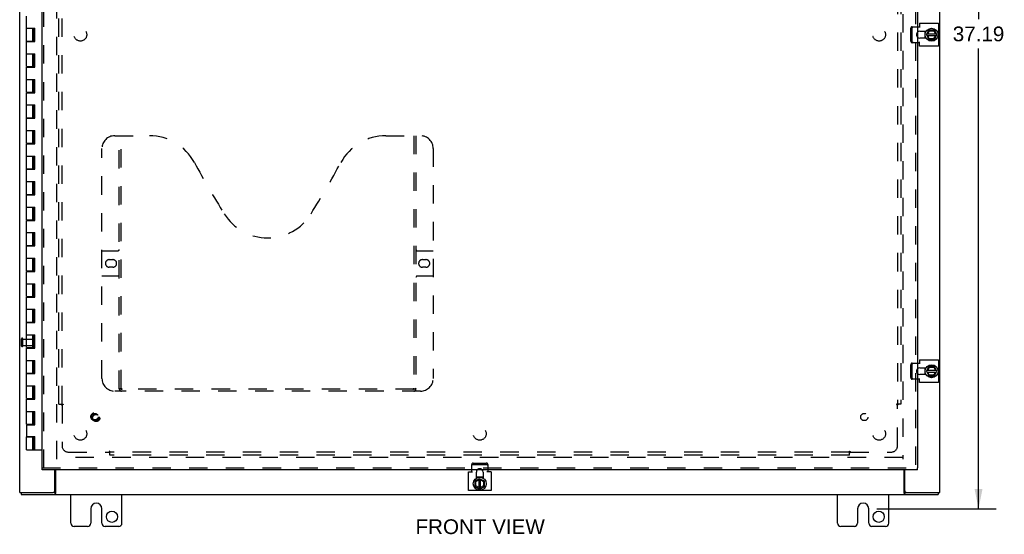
# Model space of a CAD drawing. Header units: inches. Extents: x 0 to 131, y 0 to 85.
# Tile 3 of 7: x 27 to 65, y 23 to 43. Entities that reach past the tile are written whole.
import ezdxf

# ---------------------------------------------------------------- set-up
doc = ezdxf.new("R2010")
doc.units = ezdxf.units.IN
doc.header["$LTSCALE"] = 7.192308
doc.header["$MEASUREMENT"] = 0
doc.linetypes.add('HIDDEN', pattern=[0.2, 0.1, -0.1])
doc.layers.get('0').update_dxf_attribs({"linetype": 'CONTINUOUS'})
for name, color, linetype in [('DEFAULT_2', 8, 'HIDDEN'), ('DIMENSIONS', 7, 'CONTINUOUS'), ('DOOR_ASSEMBLY', 7, 'CONTINUOUS'), ('SUBPANEL', 7, 'CONTINUOUS')]:
    doc.layers.add(name, color=color, linetype=linetype)
doc.styles.get("Standard").update_dxf_attribs({"font": 'arial.ttf'})
doc.dimstyles.new('DIMSTYLE_1', dxfattribs={"dimtxt": 0.576923, "dimasz": 0.769231, "dimexe": 0.09, "dimexo": 0.07, "dimgap": 0.0375, "dimtad": 0, "dimtih": 1, "dimtoh": 1, "dimzin": 4, "dimdsep": 46, "dimtxsty": 'Standard', "dimblk": '_FILLED', "dimblk1": '_FILLED', "dimblk2": '_FILLED', "dimcen": 0.09, "dimadec": 3, "dimazin": 1, "dimtfac": 1, "dimtdec": 3, "dimtofl": 0, "dimtmove": 0, "dimatfit": 3, "dimldrblk": '_FILLED', "dimfxl": 0, "dimtolj": 1, "dimtzin": 4, "dimarcsym": 0})

# ---------------------------------------------------------------- blocks, each defined once
blk = doc.blocks.new('_FILLED')
at = {"color": 0, "linetype": 'ByBlock'}
blk.add_solid([(0, 0), (-1, 0.2), (-1, -0.2)], dxfattribs=at)
blk = doc.blocks.new('*D8')
at = {"layer": 'DIMENSIONS', "color": 2, "linetype": 'Continuous'}
for p, q in [((60.434, 60.895), (65.102, 60.895)), ((64.409, 60.895), (64.409, 42.879)), ((64.409, 23.708), (64.409, 41.725)), ((60.434, 23.708), (65.102, 23.708))]:
    blk.add_line(p, q, dxfattribs=at)
at = {"layer": 'DIMENSIONS', "color": 2, "linetype": 'Continuous', "xscale": 0.7692307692, "yscale": 0.7692307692, "zscale": 0.7692307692}
for p, rotation in [((64.409, 60.895), 90), ((64.409, 23.708), 270)]:
    blk.add_blockref('_FILLED', p, dxfattribs=dict(at, rotation=rotation))
at = {"layer": 'DIMENSIONS', "color": 2, "linetype": 'Continuous', "insert": (64.409, 42.59), "char_height": 0.5769, "width": 2.01601, "attachment_point": 2, "line_spacing_factor": 0.9}
blk.add_mtext('37.19', dxfattribs=at)

msp = doc.modelspace()

# ---------------------------------------------------------------- linework, layer by layer
at = {"color": 3, "linetype": 'Continuous'}
for p, q in [((26.895, 24.345), (26.895, 60.195)), ((62.895, 24.345), (62.895, 44.52)), ((62.02, 42.584), (62.101, 42.584)), ((62.101, 42.717), (62.839, 42.717)), ((62.101, 42.717), (62.101, 42.553)), ((62.114, 42.403), (62.357, 42.403)), ((62.839, 42.717), (62.839, 41.824)), ((62.357, 42.137), (62.114, 42.137)), ((62.101, 41.957), (62.02, 41.957)), ((62.101, 41.824), (62.101, 41.988)), ((62.839, 41.824), (62.101, 41.824)), ((62.02, 29.409), (62.101, 29.409)), ((62.101, 29.542), (62.839, 29.542)), ((62.101, 29.542), (62.101, 29.378)), ((62.839, 29.542), (62.839, 28.649)), ((62.114, 29.228), (62.357, 29.228)), ((62.357, 28.962), (62.114, 28.962)), ((62.101, 28.782), (62.02, 28.782)), ((62.101, 28.649), (62.101, 28.813)), ((62.839, 28.649), (62.101, 28.649)), ((28.27, 24.405), (28.27, 25.239)), ((28.297, 25.239), (28.297, 24.314)), ((44.449, 25.158), (44.613, 25.158)), ((44.449, 24.42), (44.449, 25.158)), ((44.581, 25.158), (44.581, 25.239)), ((44.762, 24.902), (44.762, 25.145)), ((45.028, 25.145), (45.028, 24.902)), ((45.342, 25.158), (45.178, 25.158)), ((45.209, 25.239), (45.209, 25.158)), ((45.342, 25.158), (45.342, 24.42)), ((61.493, 24.314), (61.493, 25.239)), ((61.52, 24.405), (61.52, 25.239)), ((26.895, 24.345), (28.21, 24.345)), ((26.958, 24.27), (62.832, 24.27)), ((28.895, 23.145), (28.895, 24.27)), ((30.895, 23.145), (30.895, 24.27)), ((45.342, 24.42), (44.449, 24.42)), ((58.895, 23.145), (58.895, 24.27)), ((60.895, 23.145), (60.895, 24.27)), ((61.58, 24.345), (62.895, 24.345)), ((29.676, 23.708), (29.676, 23.145)), ((30.114, 23.145), (30.114, 23.708)), ((59.676, 23.708), (59.676, 23.145)), ((60.114, 23.145), (60.114, 23.708)), ((29.551, 23.02), (29.02, 23.02)), ((30.77, 23.02), (30.239, 23.02)), ((59.551, 23.02), (59.02, 23.02)), ((60.77, 23.02), (60.239, 23.02))]:
    msp.add_line(p, q, dxfattribs=at)
at = {"color": 7, "linetype": 'Continuous'}
for p, q in [((62.307, 42.403), (62.307, 42.137)), ((62.373, 42.275), (62.46, 42.445)), ((62.423, 42.304), (62.484, 42.422)), ((62.677, 42.45), (62.469, 42.45)), ((62.478, 42.432), (62.484, 42.422)), ((62.484, 42.422), (62.659, 42.422)), ((62.665, 42.432), (62.659, 42.422)), ((62.659, 42.422), (62.724, 42.304)), ((62.78, 42.275), (62.686, 42.445)), ((62.373, 42.266), (62.46, 42.086)), ((62.387, 42.236), (62.765, 42.236)), ((62.388, 42.304), (62.764, 42.304)), ((62.482, 42.115), (62.423, 42.236)), ((62.469, 42.08), (62.677, 42.08)), ((62.475, 42.105), (62.482, 42.115)), ((62.653, 42.115), (62.482, 42.115)), ((62.723, 42.236), (62.653, 42.115)), ((62.659, 42.105), (62.653, 42.115)), ((62.686, 42.086), (62.78, 42.266)), ((62.307, 29.228), (62.307, 28.962)), ((62.373, 29.1), (62.46, 29.27)), ((62.373, 29.091), (62.46, 28.911)), ((62.387, 29.061), (62.765, 29.061)), ((62.388, 29.129), (62.764, 29.129)), ((62.423, 29.129), (62.484, 29.247)), ((62.482, 28.94), (62.423, 29.061)), ((62.677, 29.275), (62.469, 29.275)), ((62.469, 28.905), (62.677, 28.905)), ((62.475, 28.93), (62.482, 28.94)), ((62.478, 29.257), (62.484, 29.247)), ((62.653, 28.94), (62.482, 28.94)), ((62.484, 29.247), (62.659, 29.247)), ((62.723, 29.061), (62.653, 28.94)), ((62.659, 28.93), (62.653, 28.94)), ((62.665, 29.257), (62.659, 29.247)), ((62.659, 29.247), (62.724, 29.129)), ((62.78, 29.1), (62.686, 29.27)), ((62.686, 28.911), (62.78, 29.091)), ((44.705, 24.79), (44.705, 24.582)), ((44.891, 24.887), (44.711, 24.799)), ((44.73, 24.784), (44.74, 24.777)), ((44.74, 24.777), (44.861, 24.836)), ((44.74, 24.606), (44.74, 24.777)), ((45.028, 24.952), (44.762, 24.952)), ((44.861, 24.872), (44.861, 24.494)), ((44.9, 24.886), (45.07, 24.799)), ((44.929, 24.495), (44.929, 24.871)), ((44.929, 24.836), (45.047, 24.775)), ((45.057, 24.781), (45.047, 24.775)), ((45.047, 24.775), (45.047, 24.6)), ((45.075, 24.582), (45.075, 24.79)), ((26.958, 24.345), (26.958, 24.27)), ((28.267, 24.345), (28.21, 24.345)), ((28.267, 24.345), (28.267, 24.27)), ((44.71, 24.573), (44.89, 24.479)), ((44.73, 24.6), (44.74, 24.606)), ((44.861, 24.536), (44.74, 24.606)), ((44.9, 24.479), (45.07, 24.573)), ((45.047, 24.6), (44.929, 24.535)), ((45.057, 24.594), (45.047, 24.6)), ((61.58, 24.345), (61.523, 24.345)), ((61.523, 24.345), (61.523, 24.27)), ((62.832, 24.345), (62.832, 24.27))]:
    msp.add_line(p, q, dxfattribs=at)
for points in [[(28.297, 24.366), (28.296, 24.366), (28.294, 24.366), (28.293, 24.366), (28.292, 24.366), (28.291, 24.366), (28.289, 24.365), (28.288, 24.365), (28.287, 24.364), (28.286, 24.363), (28.285, 24.362), (28.284, 24.361), (28.283, 24.36), (28.281, 24.358), (28.28, 24.357), (28.279, 24.356), (28.278, 24.354), (28.277, 24.353), (28.276, 24.351), (28.275, 24.35), (28.274, 24.349), (28.273, 24.348), (28.272, 24.347), (28.27, 24.346), (28.269, 24.346), (28.268, 24.345), (28.267, 24.345)], [(61.493, 24.366), (61.494, 24.366), (61.496, 24.366), (61.497, 24.366), (61.498, 24.366), (61.5, 24.366), (61.501, 24.365), (61.502, 24.365), (61.503, 24.364), (61.504, 24.363), (61.506, 24.362), (61.507, 24.361), (61.508, 24.36), (61.509, 24.358), (61.51, 24.357), (61.511, 24.356), (61.512, 24.354), (61.513, 24.353), (61.514, 24.351), (61.515, 24.35), (61.516, 24.349), (61.518, 24.348), (61.519, 24.347), (61.52, 24.346), (61.521, 24.346), (61.522, 24.345), (61.523, 24.345)]]:
    msp.add_lwpolyline(points, dxfattribs=at)
at = {"color": 3, "linetype": 'Continuous'}
for points in [[(28.288, 24.297), (28.286, 24.292), (28.285, 24.289), (28.284, 24.287), (28.283, 24.285), (28.281, 24.283), (28.28, 24.281), (28.279, 24.279), (28.278, 24.277), (28.277, 24.276), (28.276, 24.274), (28.275, 24.273), (28.273, 24.272), (28.272, 24.272), (28.271, 24.271), (28.27, 24.271), (28.268, 24.27), (28.267, 24.27)], [(28.297, 24.314), (28.296, 24.312), (28.295, 24.311), (28.294, 24.309), (28.292, 24.307), (28.291, 24.305), (28.29, 24.302), (28.289, 24.3), (28.288, 24.297)], [(61.493, 24.314), (61.494, 24.312), (61.495, 24.311), (61.497, 24.309), (61.498, 24.307), (61.499, 24.305), (61.5, 24.302), (61.501, 24.3), (61.502, 24.297), (61.504, 24.292)], [(61.504, 24.292), (61.506, 24.289), (61.507, 24.287), (61.508, 24.285), (61.509, 24.283), (61.51, 24.281), (61.511, 24.279), (61.512, 24.277), (61.513, 24.276), (61.514, 24.274), (61.516, 24.273), (61.517, 24.272), (61.518, 24.272), (61.519, 24.271), (61.521, 24.271), (61.522, 24.27), (61.523, 24.27)]]:
    msp.add_lwpolyline(points, dxfattribs=at)
at = {"color": 7, "linetype": 'Continuous'}
for centre in [(62.573, 42.27), (62.573, 29.095), (44.895, 24.686)]:
    msp.add_circle(centre, 0.254, dxfattribs=at)
at = {"color": 3, "linetype": 'Continuous'}
for centre in [(30.504, 23.395), (60.504, 23.395)]:
    msp.add_circle(centre, 0.219, dxfattribs=at)
for centre, radius, start, end in [((62.114, 42.27), 0.133, 90, 135.2119), ((62.114, 42.27), 0.133, 224.7881, 270), ((62.114, 29.095), 0.133, 90, 135.2119), ((62.114, 29.095), 0.133, 224.7881, 270), ((44.895, 25.145), 0.133, 134.7881, 180), ((44.895, 25.145), 0.133, 0, 45.2119), ((28.21, 24.405), 0.06, 270, 360), ((61.58, 24.405), 0.06, 180, 270), ((29.895, 23.708), 0.219, 0, 180), ((59.895, 23.708), 0.219, 0, 180), ((29.02, 23.145), 0.125, 180, 270), ((29.551, 23.145), 0.125, 270.0001, 360), ((30.239, 23.145), 0.125, 180, 269.9999), ((30.77, 23.145), 0.125, 270, 360), ((59.02, 23.145), 0.125, 180, 270), ((59.551, 23.145), 0.125, 270.0001, 360), ((60.239, 23.145), 0.125, 180, 269.9999), ((60.77, 23.145), 0.125, 270, 360)]:
    msp.add_arc(centre, radius, start, end, dxfattribs=at)
at = {"color": 7, "linetype": 'Continuous'}
for centre, radius, start, end in [((62.573, 42.27), 0.281, 151.7622, 160.7964), ((62.469, 42.44), 0.01, 90, 152.7647), ((62.677, 42.44), 0.01, 28.8968, 90), ((62.573, 42.27), 0.281, 199.2036, 208.2378), ((62.382, 42.27), 0.01, 152.7647, 205.9948), ((62.469, 42.09), 0.01, 205.9948, 270), ((62.677, 42.09), 0.01, 270, 332.3947), ((62.771, 42.27), 0.01, 332.3947, 28.8968), ((62.573, 29.095), 0.281, 151.7622, 160.7964), ((62.573, 29.095), 0.281, 199.2036, 208.2378), ((62.382, 29.095), 0.01, 152.7647, 205.9948), ((62.469, 29.265), 0.01, 90, 152.7647), ((62.469, 28.915), 0.01, 205.9948, 270), ((62.677, 29.265), 0.01, 28.8968, 90), ((62.677, 28.915), 0.01, 270, 332.3947), ((62.771, 29.095), 0.01, 332.3947, 28.8968), ((44.715, 24.79), 0.01, 115.9948, 180), ((44.895, 24.686), 0.281, 109.2036, 118.2378), ((44.895, 24.878), 0.01, 62.7647, 115.9948), ((44.895, 24.686), 0.281, 61.7622, 70.7964), ((45.065, 24.79), 0.01, 0, 62.7647), ((44.715, 24.582), 0.01, 180, 242.3947), ((44.895, 24.488), 0.01, 242.3947, 298.8968), ((45.065, 24.582), 0.01, 298.8968, 360)]:
    msp.add_arc(centre, radius, start, end, dxfattribs=at)
at = {"layer": 'DEFAULT_2', "color": 8, "linetype": 'HIDDEN'}
for p, q in [((28.345, 25.645), (28.345, 58.895)), ((61.445, 58.895), (61.445, 25.645)), ((61.761, 42.017), (61.761, 42.524)), ((61.813, 42.584), (62.02, 42.584)), ((61.813, 42.017), (61.813, 42.524)), ((62.02, 41.957), (61.813, 41.957)), ((26.97, 30.078), (26.97, 30.362)), ((27.013, 30.078), (27.013, 30.362)), ((27.013, 30.344), (27.46, 30.344)), ((27.013, 30.096), (27.46, 30.096)), ((27.47, 30.106), (27.47, 30.334)), ((61.761, 28.842), (61.761, 29.349)), ((61.813, 29.409), (62.02, 29.409)), ((61.813, 28.842), (61.813, 29.349)), ((62.02, 28.782), (61.813, 28.782)), ((61.445, 25.72), (28.345, 25.72)), ((44.581, 25.239), (44.581, 25.446)), ((44.641, 25.498), (45.149, 25.498)), ((44.641, 25.446), (45.149, 25.446)), ((45.209, 25.446), (45.209, 25.239))]:
    msp.add_line(p, q, dxfattribs=at)
for points in [[(61.813, 42.584), (61.807, 42.584), (61.801, 42.583), (61.796, 42.581), (61.79, 42.578), (61.785, 42.575), (61.78, 42.571), (61.776, 42.567), (61.772, 42.562), (61.769, 42.556), (61.766, 42.55), (61.764, 42.544), (61.762, 42.537), (61.761, 42.531), (61.761, 42.524)], [(61.813, 42.524), (61.813, 42.531), (61.814, 42.537), (61.816, 42.544), (61.818, 42.55), (61.821, 42.556), (61.824, 42.562), (61.828, 42.567), (61.832, 42.571), (61.837, 42.575), (61.842, 42.578), (61.848, 42.581), (61.853, 42.583), (61.859, 42.584), (61.865, 42.584)], [(61.761, 42.017), (61.761, 42.01), (61.762, 42.003), (61.764, 41.997), (61.766, 41.991), (61.769, 41.985), (61.772, 41.979), (61.776, 41.974), (61.78, 41.97), (61.785, 41.966), (61.79, 41.963), (61.796, 41.96), (61.801, 41.958), (61.807, 41.957), (61.813, 41.957)], [(61.865, 41.957), (61.859, 41.957), (61.853, 41.958), (61.848, 41.96), (61.842, 41.963), (61.837, 41.966), (61.832, 41.97), (61.828, 41.974), (61.824, 41.979), (61.821, 41.985), (61.818, 41.991), (61.816, 41.997), (61.814, 42.003), (61.813, 42.01), (61.813, 42.017)], [(61.813, 29.409), (61.807, 29.409), (61.801, 29.408), (61.796, 29.406), (61.79, 29.403), (61.785, 29.4), (61.78, 29.396), (61.776, 29.392), (61.772, 29.387), (61.769, 29.381), (61.766, 29.375), (61.764, 29.369), (61.762, 29.362), (61.761, 29.356), (61.761, 29.349)], [(61.813, 29.349), (61.813, 29.356), (61.814, 29.362), (61.816, 29.369), (61.818, 29.375), (61.821, 29.381), (61.824, 29.387), (61.828, 29.392), (61.832, 29.396), (61.837, 29.4), (61.842, 29.403), (61.848, 29.406), (61.853, 29.408), (61.859, 29.409), (61.865, 29.409)], [(61.761, 28.842), (61.761, 28.835), (61.762, 28.828), (61.764, 28.822), (61.766, 28.816), (61.769, 28.81), (61.772, 28.804), (61.776, 28.799), (61.78, 28.795), (61.785, 28.791), (61.79, 28.788), (61.796, 28.785), (61.801, 28.783), (61.807, 28.782), (61.813, 28.782)], [(61.865, 28.782), (61.859, 28.782), (61.853, 28.783), (61.848, 28.785), (61.842, 28.788), (61.837, 28.791), (61.832, 28.795), (61.828, 28.799), (61.824, 28.804), (61.821, 28.81), (61.818, 28.816), (61.816, 28.822), (61.814, 28.828), (61.813, 28.835), (61.813, 28.842)], [(44.641, 25.498), (44.635, 25.498), (44.628, 25.497), (44.622, 25.495), (44.615, 25.493), (44.609, 25.49), (44.604, 25.487), (44.599, 25.483), (44.594, 25.479), (44.591, 25.474), (44.587, 25.469), (44.585, 25.464), (44.583, 25.458), (44.582, 25.452), (44.581, 25.446)], [(44.581, 25.394), (44.582, 25.4), (44.583, 25.406), (44.585, 25.412), (44.587, 25.417), (44.591, 25.422), (44.594, 25.427), (44.599, 25.431), (44.604, 25.435), (44.609, 25.438), (44.615, 25.441), (44.622, 25.443), (44.628, 25.445), (44.635, 25.446), (44.641, 25.446)], [(45.209, 25.446), (45.208, 25.452), (45.207, 25.458), (45.205, 25.464), (45.203, 25.469), (45.2, 25.474), (45.196, 25.479), (45.191, 25.483), (45.186, 25.487), (45.181, 25.49), (45.175, 25.493), (45.169, 25.495), (45.162, 25.497), (45.156, 25.498), (45.149, 25.498)], [(45.149, 25.446), (45.156, 25.446), (45.162, 25.445), (45.169, 25.443), (45.175, 25.441), (45.181, 25.438), (45.186, 25.435), (45.191, 25.431), (45.196, 25.427), (45.2, 25.422), (45.203, 25.417), (45.205, 25.412), (45.207, 25.406), (45.208, 25.4), (45.209, 25.394)]]:
    msp.add_lwpolyline(points, dxfattribs=at)
for centre, radius, start, end in [((62.114, 42.27), 0.133, 135.2119, 224.7881), ((26.992, 30.362), 0.0215, 360, 180), ((26.992, 30.078), 0.0215, 180, 0), ((27.46, 30.334), 0.01, 360, 90), ((27.46, 30.106), 0.01, 270, 0), ((62.114, 29.095), 0.133, 135.2119, 224.7881), ((44.895, 25.145), 0.133, 45.2119, 134.7881)]:
    msp.add_arc(centre, radius, start, end, dxfattribs=at)
at = {"layer": 'DOOR_ASSEMBLY', "color": 3, "linetype": 'Continuous'}
for p, q in [((27.77, 25.314), (27.77, 59.227)), ((62.02, 59.227), (62.02, 25.314)), ((62.02, 25.239), (27.77, 25.239))]:
    msp.add_line(p, q, dxfattribs=at)
at = {"layer": 'DOOR_ASSEMBLY', "color": 8, "linetype": 'HIDDEN'}
for p, q in [((27.845, 25.314), (27.845, 59.227)), ((61.945, 59.227), (61.945, 25.314)), ((30.615, 38.314), (31.97, 38.314)), ((30.79, 28.404), (30.79, 38.314)), ((30.87, 28.434), (30.87, 38.314)), ((41.22, 38.314), (42.575, 38.314)), ((42.32, 38.314), (42.32, 28.434)), ((42.4, 38.314), (42.4, 28.404)), ((30.115, 28.814), (30.115, 37.814)), ((43.075, 37.814), (43.075, 28.814)), ((30.115, 33.814), (30.75, 33.814)), ((42.44, 33.814), (43.075, 33.814)), ((30.402, 33.464), (30.539, 33.464)), ((30.539, 33.164), (30.402, 33.164)), ((42.652, 33.464), (42.789, 33.464)), ((42.789, 33.164), (42.652, 33.164)), ((30.75, 32.814), (30.115, 32.814)), ((43.075, 32.814), (42.44, 32.814)), ((42.575, 28.314), (30.615, 28.314)), ((42.316, 28.394), (30.874, 28.394)), ((27.77, 25.314), (62.02, 25.314))]:
    msp.add_line(p, q, dxfattribs=at)
at = {"layer": 'DOOR_ASSEMBLY', "color": 7, "linetype": 'Continuous'}
for p, q in [((27.158, 42.02), (27.158, 43)), ((27.158, 42.52), (27.487, 42.52)), ((27.408, 42.02), (27.408, 42.52)), ((27.443, 42), (27.443, 42.52)), ((27.477, 42), (27.477, 42.52)), ((27.487, 42), (27.487, 42.52)), ((27.158, 42.02), (27.443, 42.02)), ((27.158, 41.02), (27.158, 42)), ((27.158, 42), (27.487, 42)), ((27.221, 42.02), (27.221, 42)), ((27.346, 42.02), (27.346, 42)), ((27.158, 41.52), (27.487, 41.52)), ((27.408, 41.02), (27.408, 41.52)), ((27.443, 41), (27.443, 41.52)), ((27.477, 41), (27.477, 41.52)), ((27.487, 41), (27.487, 41.52)), ((27.158, 41.02), (27.443, 41.02)), ((27.158, 40.02), (27.158, 41)), ((27.158, 41), (27.487, 41)), ((27.221, 41.02), (27.221, 41)), ((27.346, 41.02), (27.346, 41)), ((27.158, 40.52), (27.487, 40.52)), ((27.408, 40.02), (27.408, 40.52)), ((27.443, 40), (27.443, 40.52)), ((27.477, 40), (27.477, 40.52)), ((27.487, 40), (27.487, 40.52)), ((27.158, 40.02), (27.443, 40.02)), ((27.158, 39.02), (27.158, 40)), ((27.158, 40), (27.487, 40)), ((27.221, 40.02), (27.221, 40)), ((27.346, 40.02), (27.346, 40)), ((27.158, 39.52), (27.487, 39.52)), ((27.408, 39.02), (27.408, 39.52)), ((27.443, 39), (27.443, 39.52)), ((27.477, 39), (27.477, 39.52)), ((27.487, 39), (27.487, 39.52)), ((27.158, 39.02), (27.443, 39.02)), ((27.158, 38.02), (27.158, 39)), ((27.158, 39), (27.487, 39)), ((27.221, 39.02), (27.221, 39)), ((27.346, 39.02), (27.346, 39)), ((27.158, 38.52), (27.487, 38.52)), ((27.408, 38.02), (27.408, 38.52)), ((27.443, 38), (27.443, 38.52)), ((27.477, 38), (27.477, 38.52)), ((27.487, 38), (27.487, 38.52)), ((27.158, 38.02), (27.443, 38.02)), ((27.158, 37.02), (27.158, 38)), ((27.158, 38), (27.487, 38)), ((27.221, 38.02), (27.221, 38)), ((27.346, 38.02), (27.346, 38)), ((27.158, 37.52), (27.487, 37.52)), ((27.408, 37.02), (27.408, 37.52)), ((27.443, 37), (27.443, 37.52)), ((27.477, 37), (27.477, 37.52)), ((27.487, 37), (27.487, 37.52)), ((27.158, 37.02), (27.443, 37.02)), ((27.158, 36.02), (27.158, 37)), ((27.158, 37), (27.487, 37)), ((27.221, 37.02), (27.221, 37)), ((27.346, 37.02), (27.346, 37)), ((27.158, 36.52), (27.487, 36.52)), ((27.408, 36.02), (27.408, 36.52)), ((27.443, 36), (27.443, 36.52)), ((27.477, 36), (27.477, 36.52)), ((27.487, 36), (27.487, 36.52)), ((27.158, 36.02), (27.443, 36.02)), ((27.158, 35.02), (27.158, 36)), ((27.158, 36), (27.487, 36)), ((27.221, 36.02), (27.221, 36)), ((27.346, 36.02), (27.346, 36)), ((27.158, 35.52), (27.487, 35.52)), ((27.408, 35.02), (27.408, 35.52)), ((27.443, 35), (27.443, 35.52)), ((27.477, 35), (27.477, 35.52)), ((27.487, 35), (27.487, 35.52)), ((27.158, 35.02), (27.443, 35.02)), ((27.158, 34.02), (27.158, 35)), ((27.158, 35), (27.487, 35)), ((27.221, 35.02), (27.221, 35)), ((27.346, 35.02), (27.346, 35)), ((27.158, 34.52), (27.487, 34.52)), ((27.408, 34.02), (27.408, 34.52)), ((27.443, 34), (27.443, 34.52)), ((27.477, 34), (27.477, 34.52)), ((27.487, 34), (27.487, 34.52)), ((27.158, 34.02), (27.443, 34.02)), ((27.158, 33.02), (27.158, 34)), ((27.158, 34), (27.487, 34)), ((27.221, 34.02), (27.221, 34)), ((27.346, 34.02), (27.346, 34)), ((27.158, 33.52), (27.487, 33.52)), ((27.408, 33.02), (27.408, 33.52)), ((27.443, 33), (27.443, 33.52)), ((27.477, 33), (27.477, 33.52)), ((27.487, 33), (27.487, 33.52)), ((27.158, 33.02), (27.443, 33.02)), ((27.158, 32.02), (27.158, 33)), ((27.158, 33), (27.487, 33)), ((27.221, 33.02), (27.221, 33)), ((27.346, 33.02), (27.346, 33)), ((27.158, 32.52), (27.487, 32.52)), ((27.408, 32.02), (27.408, 32.52)), ((27.443, 32), (27.443, 32.52)), ((27.477, 32), (27.477, 32.52)), ((27.487, 32), (27.487, 32.52)), ((27.158, 32.02), (27.443, 32.02)), ((27.158, 31.02), (27.158, 32)), ((27.158, 32), (27.487, 32)), ((27.221, 32.02), (27.221, 32)), ((27.346, 32.02), (27.346, 32)), ((27.158, 31.52), (27.487, 31.52)), ((27.408, 31.02), (27.408, 31.52)), ((27.443, 31), (27.443, 31.52)), ((27.477, 31), (27.477, 31.52)), ((27.487, 31), (27.487, 31.52)), ((27.158, 31.02), (27.443, 31.02)), ((27.158, 30.02), (27.158, 31)), ((27.158, 31), (27.487, 31)), ((27.221, 31.02), (27.221, 31)), ((27.346, 31.02), (27.346, 31)), ((27.158, 30.52), (27.487, 30.52)), ((27.408, 30.02), (27.408, 30.52)), ((27.443, 30), (27.443, 30.52)), ((27.477, 30), (27.477, 30.52)), ((27.487, 30), (27.487, 30.52)), ((27.158, 30.02), (27.443, 30.02)), ((27.158, 29.02), (27.158, 30)), ((27.158, 30), (27.487, 30)), ((27.221, 30.02), (27.221, 30)), ((27.346, 30.02), (27.346, 30)), ((27.158, 29.52), (27.487, 29.52)), ((27.408, 29.02), (27.408, 29.52)), ((27.443, 29), (27.443, 29.52)), ((27.477, 29), (27.477, 29.52)), ((27.487, 29), (27.487, 29.52)), ((27.158, 29.02), (27.443, 29.02)), ((27.158, 28.02), (27.158, 29)), ((27.158, 29), (27.487, 29)), ((27.221, 29.02), (27.221, 29)), ((27.346, 29.02), (27.346, 29)), ((27.158, 28.52), (27.487, 28.52)), ((27.408, 28.02), (27.408, 28.52)), ((27.443, 28), (27.443, 28.52)), ((27.477, 28), (27.477, 28.52)), ((27.487, 28), (27.487, 28.52)), ((27.158, 28.02), (27.443, 28.02)), ((27.158, 27.02), (27.158, 28)), ((27.158, 28), (27.487, 28)), ((27.221, 28.02), (27.221, 28)), ((27.346, 28.02), (27.346, 28)), ((27.158, 27.52), (27.487, 27.52)), ((27.408, 27.02), (27.408, 27.52)), ((27.443, 27), (27.443, 27.52)), ((27.477, 27), (27.477, 27.52)), ((27.487, 27), (27.487, 27.52)), ((27.158, 27.02), (27.443, 27.02)), ((27.158, 27), (27.158, 26.54)), ((27.158, 27), (27.487, 27)), ((27.221, 27.02), (27.221, 27)), ((27.346, 27.02), (27.346, 27)), ((27.158, 26.54), (27.487, 26.54)), ((27.158, 26.02), (27.158, 26.52)), ((27.158, 26.52), (27.443, 26.52)), ((27.221, 26.54), (27.221, 26.52)), ((27.346, 26.54), (27.346, 26.52)), ((27.408, 26.02), (27.408, 26.52)), ((27.443, 26.02), (27.443, 26.54)), ((27.477, 26.02), (27.477, 26.54)), ((27.487, 26.02), (27.487, 26.54)), ((27.158, 26.02), (27.77, 26.02)), ((27.77, 25.239), (27.77, 25.314)), ((62.02, 25.239), (62.02, 25.314))]:
    msp.add_line(p, q, dxfattribs=at)
at = {"layer": 'DOOR_ASSEMBLY', "color": 8, "linetype": 'HIDDEN'}
for points in [[(30.78, 28.434), (30.796, 28.423), (30.812, 28.414), (30.828, 28.406), (30.844, 28.399), (30.859, 28.396), (30.874, 28.394)], [(42.316, 28.394), (42.331, 28.396), (42.347, 28.399), (42.362, 28.406), (42.378, 28.414), (42.394, 28.423), (42.41, 28.434)]]:
    msp.add_lwpolyline(points, dxfattribs=at)
for radius in [0.164, 0.124]:
    msp.add_circle((29.845, 27.314), radius, dxfattribs=at)
for centre, radius, start, end in [((30.615, 37.814), 0.5, 90, 180), ((31.97, 36.314), 2, 28.4813, 90), ((41.22, 36.314), 2, 90, 151.5187), ((42.575, 37.814), 0.5, 0, 90), ((68.278, 56.012), 39.307, 208.4813, 211.8705), ((4.912, 56.012), 39.307, 328.1295, 331.5187), ((36.595, 36.314), 2, 211.8705, 328.1295), ((30.75, 33.854), 0.04, 270, 360), ((42.44, 33.854), 0.04, 180, 270), ((30.402, 33.314), 0.15, 90, 270), ((30.539, 33.314), 0.15, 270, 90), ((42.652, 33.314), 0.15, 90, 270), ((42.789, 33.314), 0.15, 270, 90), ((30.75, 32.774), 0.04, 0, 90), ((42.44, 32.774), 0.04, 90, 180), ((30.615, 28.814), 0.5, 180, 270), ((42.575, 28.814), 0.5, 270, 360), ((30.88, 28.404), 0.09, 180, 270), ((30.91, 28.434), 0.04, 180, 270), ((42.28, 28.434), 0.04, 270, 360), ((42.31, 28.404), 0.09, 270, 360)]:
    msp.add_arc(centre, radius, start, end, dxfattribs=at)
at = {"layer": 'SUBPANEL', "color": 8, "linetype": 'HIDDEN'}
for p, q in [((28.426, 27.802), (28.426, 56.739)), ((28.551, 27.802), (28.551, 56.739)), ((61.239, 56.739), (61.239, 27.802)), ((61.364, 56.739), (61.364, 27.802)), ((28.426, 27.802), (28.513, 27.802)), ((28.513, 27.802), (28.592, 27.802)), ((28.533, 27.785), (28.537, 27.78)), ((28.537, 27.78), (28.54, 27.777)), ((28.551, 27.766), (28.551, 26.177)), ((28.571, 27.78), (28.565, 27.776)), ((61.277, 27.802), (61.198, 27.802)), ((61.239, 26.177), (61.239, 27.766)), ((61.364, 27.802), (61.277, 27.802)), ((28.801, 25.927), (30.391, 25.927)), ((30.426, 25.888), (30.426, 25.968)), ((59.364, 25.927), (30.426, 25.927)), ((30.426, 25.802), (30.426, 25.888)), ((59.364, 25.888), (59.364, 25.968)), ((59.364, 25.802), (59.364, 25.888)), ((59.381, 25.908), (59.385, 25.912)), ((59.385, 25.912), (59.389, 25.916)), ((59.386, 25.946), (59.39, 25.94)), ((59.399, 25.927), (60.989, 25.927)), ((59.364, 25.802), (30.426, 25.802))]:
    msp.add_line(p, q, dxfattribs=at)
for points in [[(28.513, 27.802), (28.515, 27.8), (28.517, 27.799), (28.519, 27.797), (28.52, 27.796), (28.522, 27.795), (28.524, 27.793), (28.525, 27.792), (28.527, 27.79), (28.528, 27.789), (28.53, 27.787), (28.531, 27.786), (28.533, 27.785)], [(28.54, 27.777), (28.542, 27.775), (28.544, 27.773), (28.545, 27.772), (28.547, 27.77), (28.549, 27.769), (28.55, 27.767), (28.551, 27.766)], [(28.565, 27.776), (28.562, 27.774), (28.56, 27.773), (28.558, 27.772), (28.556, 27.77), (28.554, 27.769), (28.553, 27.768), (28.551, 27.766)], [(28.592, 27.802), (28.592, 27.8), (28.591, 27.798), (28.59, 27.797), (28.589, 27.796), (28.588, 27.794), (28.587, 27.793), (28.586, 27.791), (28.585, 27.79), (28.584, 27.788), (28.582, 27.787), (28.58, 27.786), (28.579, 27.785), (28.577, 27.783), (28.575, 27.782), (28.573, 27.781), (28.571, 27.78)], [(61.198, 27.802), (61.199, 27.8), (61.199, 27.798), (61.2, 27.797), (61.201, 27.796), (61.202, 27.794), (61.203, 27.793), (61.204, 27.791), (61.205, 27.79), (61.207, 27.788), (61.208, 27.787), (61.21, 27.786), (61.211, 27.785), (61.213, 27.783), (61.215, 27.782), (61.217, 27.781), (61.219, 27.78), (61.226, 27.776)], [(61.226, 27.776), (61.228, 27.774), (61.23, 27.773), (61.232, 27.772), (61.234, 27.77), (61.236, 27.769), (61.237, 27.768), (61.239, 27.766)], [(61.258, 27.785), (61.252, 27.779), (61.25, 27.777), (61.248, 27.775), (61.246, 27.773), (61.245, 27.772), (61.243, 27.77), (61.242, 27.769), (61.24, 27.767), (61.239, 27.766)], [(61.277, 27.802), (61.275, 27.8), (61.274, 27.799), (61.272, 27.797), (61.27, 27.796), (61.268, 27.795), (61.266, 27.793), (61.265, 27.792), (61.263, 27.79), (61.262, 27.789), (61.26, 27.787), (61.259, 27.786), (61.258, 27.785)], [(30.4, 25.94), (30.399, 25.938), (30.398, 25.936), (30.396, 25.934), (30.395, 25.932), (30.394, 25.93), (30.392, 25.928), (30.391, 25.927)], [(30.406, 25.911), (30.403, 25.914), (30.402, 25.916), (30.4, 25.917), (30.398, 25.919), (30.397, 25.921), (30.395, 25.922), (30.393, 25.924), (30.392, 25.925), (30.391, 25.927)], [(30.426, 25.968), (30.425, 25.967), (30.423, 25.966), (30.422, 25.965), (30.42, 25.965), (30.419, 25.964), (30.417, 25.963), (30.416, 25.962), (30.415, 25.96), (30.413, 25.959), (30.412, 25.957), (30.41, 25.956), (30.409, 25.954), (30.408, 25.952), (30.407, 25.95), (30.405, 25.948), (30.404, 25.946), (30.4, 25.94)], [(30.426, 25.888), (30.425, 25.89), (30.424, 25.892), (30.422, 25.894), (30.421, 25.896), (30.419, 25.897), (30.418, 25.899), (30.416, 25.901), (30.415, 25.902), (30.414, 25.904), (30.412, 25.905), (30.411, 25.907), (30.409, 25.908), (30.406, 25.911)], [(59.364, 25.968), (59.365, 25.967), (59.367, 25.966), (59.369, 25.965), (59.37, 25.965), (59.371, 25.964), (59.373, 25.963), (59.374, 25.962), (59.376, 25.96), (59.377, 25.959), (59.378, 25.957), (59.38, 25.956), (59.381, 25.954), (59.382, 25.952), (59.383, 25.95), (59.385, 25.948), (59.386, 25.946)], [(59.364, 25.888), (59.365, 25.89), (59.367, 25.892), (59.368, 25.894), (59.37, 25.896), (59.371, 25.897), (59.372, 25.899), (59.374, 25.901), (59.375, 25.902), (59.377, 25.904), (59.378, 25.905), (59.379, 25.907), (59.381, 25.908)], [(59.389, 25.916), (59.39, 25.917), (59.392, 25.919), (59.394, 25.921), (59.395, 25.922), (59.397, 25.924), (59.398, 25.925), (59.399, 25.927)], [(59.39, 25.94), (59.391, 25.938), (59.393, 25.936), (59.394, 25.934), (59.395, 25.932), (59.397, 25.93), (59.398, 25.928), (59.399, 25.927)]]:
    msp.add_lwpolyline(points, dxfattribs=at)
for centre, radius in [((29.27, 42.27), 0.25), ((60.52, 42.27), 0.25), ((29.889, 27.264), 0.141), ((59.94, 27.301), 0.141), ((29.27, 26.645), 0.25), ((44.895, 26.645), 0.25), ((60.52, 26.645), 0.25)]:
    msp.add_circle(centre, radius, dxfattribs=at)
for centre, start, end in [((28.801, 26.177), 180, 270), ((60.989, 26.177), 270, 360)]:
    msp.add_arc(centre, 0.25, start, end, dxfattribs=at)

# ---------------------------------------------------------------- texts
at = {"layer": 'DIMENSIONS', "color": 2, "linetype": 'Continuous', "insert": (44.911, 23.295), "char_height": 0.5769, "width": 5.04861, "attachment_point": 2, "line_spacing_factor": 0.9}
msp.add_mtext('FRONT VIEW', dxfattribs=at)

# ---------------------------------------------------------------- dimensions: what is measured, and where the dimension line sits
at = {"layer": 'DIMENSIONS', "color": 2, "linetype": 'Continuous'}
dim = msp.add_linear_dim(base=(64.409, 23.708), p1=(60.364, 60.895), p2=(60.364, 23.708), angle=270, dimstyle='DIMSTYLE_1', dxfattribs=at)
dim.commit()
dim.dimension.update_dxf_attribs({"geometry": '*D8', "text_midpoint": (64.408, 42.298), "dimtype": 160})

doc.saveas('drawing.dxf')
